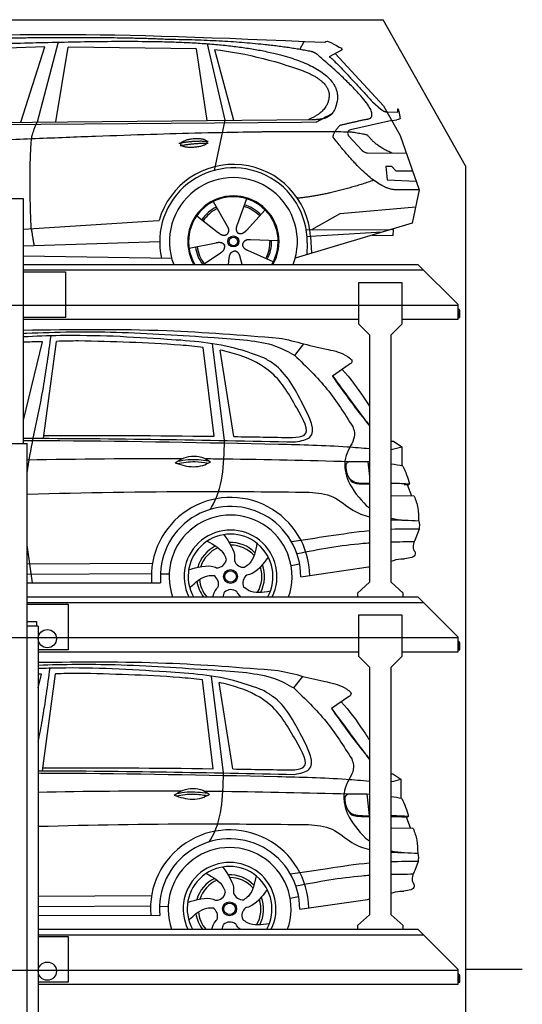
# Model space of a CAD drawing. Header units: millimetres. Extents: x 200 to 5711, y 92 to 9150.
# Tile 5 of 5: x 2962 to 5711, y 3759 to 9150. Entities that reach past the tile are written whole.
import ezdxf

# ---------------------------------------------------------------- set-up
doc = ezdxf.new("R2010")
doc.units = ezdxf.units.MM
doc.linetypes.add('GEN3', pattern=[6.25, 5, -1.25])
doc.layers.add('3', color=6, linetype='GEN3')
doc.layers.add('car', color=10, linetype='Continuous')

msp = doc.modelspace()

# ---------------------------------------------------------------- linework, layer by layer
for p, q in [((5400, 8350), (4950, 9150)), ((2982, 8170), (2662, 8170)), ((2982, 7810), (5140, 7810)), ((2982, 7770), (3212.5, 7770)), ((3212.5, 7770), (3212.5, 7520)), ((5360, 7590), (5140, 7810)), ((4814.5, 7710), (4814.5, 7485)), ((5054.5, 7710), (4814.5, 7710)), ((5054.5, 7485), (5054.5, 7710)), ((5360, 7510), (5360, 7590)), ((5360, 7557.7), (5360, 7550)), ((3212.5, 7520), (2982, 7520)), ((2982, 7510), (4814.5, 7510)), ((5054.5, 7510), (5360, 7510)), ((4874.5, 7425), (4814.5, 7485)), ((5054.5, 7485), (4994.5, 7425)), ((4874.5, 7425), (4874.5, 6603.1)), ((4994.5, 6611.3), (4994.5, 7425)), ((2641, 6830), (3003, 6830)), ((3003, 265), (3003, 6830)), ((4874.5, 6603.1), (4874.5, 6070)), ((4994.5, 6070), (4994.5, 6611.3)), ((4874.5, 6070), (4809.5, 6010)), ((5059.5, 6010), (4994.5, 6070)), ((3003, 5990), (5140, 5990)), ((4809.5, 6010), (4809.5, 5990)), ((5059.5, 5990), (5059.5, 6010)), ((5360, 5770), (5140, 5990)), ((4814.5, 5890), (4814.5, 5665)), ((5054.5, 5890), (4814.5, 5890)), ((5054.5, 5665), (5054.5, 5890)), ((3063, 5830), (3053, 5830)), ((3063, 5830), (3063, 265)), ((5360, 5690), (5360, 5770)), ((5360, 5737.7), (5360, 5730)), ((3063, 5690), (4814.5, 5690)), ((4874.5, 5605), (4814.5, 5665)), ((5054.5, 5665), (4994.5, 5605)), ((5054.5, 5690), (5360, 5690)), ((4874.5, 5605), (4874.5, 4250)), ((4994.5, 4250), (4994.5, 5605)), ((4874.5, 4250), (4809.5, 4190)), ((5059.5, 4190), (4994.5, 4250)), ((3063, 4170), (5140, 4170)), ((4809.5, 4190), (4809.5, 4170)), ((5059.5, 4170), (5059.5, 4190)), ((5360, 3950), (5140, 4170)), ((5360, 3870), (5360, 3950)), ((5400, 3950), (5400, 3950)), ((5360, 3917.7), (5360, 3910)), ((3063, 3870), (5360, 3870))]:
    msp.add_line(p, q)
for points in [[(1500, 9150), (4950, 9150)], [(5711.2, 3950), (5400, 3950), (5400, 200), (4950, 192.9), (4950, 91.6), (4850, 91.6), (4850, 177), (200, 250), (200, 8650)], [(5400, 8350), (5400, 3950)], [(2982, 6830), (2982, 8170)], [(2982, 7780), (5170, 7780)], [(3003, 5959.5), (5170, 5960)], [(3003, 5950), (3227.5, 5950)], [(3227.5, 5950), (3227.5, 5700), (3063, 5700)], [(3063, 4139.5), (5170, 4140)], [(3063, 4130), (3227.5, 4130)], [(3227.5, 4130), (3227.5, 3880), (3063, 3880)]]:
    msp.add_lwpolyline(points)
for points in [[(5360, 7557.7, -0.182676), (5362, 7552.4), (5362, 7520), (5370, 7520), (5370, 7552.4, 0.305615), (5360, 7567.3)], [(5360, 5737.7, -0.182676), (5362, 5732.4), (5362, 5700), (5370, 5700), (5370, 5732.4, 0.305615), (5360, 5747.3)], [(5360, 3917.7, -0.182676), (5362, 3912.4), (5362, 3880), (5370, 3880), (5370, 3912.4, 0.305615), (5360, 3927.3)]]:
    msp.add_lwpolyline(points, format="xyb")
msp.add_lwpolyline([(3003, 5830), (3003, 5855), (3053, 5855), (3053, 5830)], close=True)
for centre in [(3112.9, 5761), (3112.9, 3941)]:
    msp.add_circle(centre, 49.9)
at = {"layer": '3'}
for p, q in [((5360, 7585), (295, 7585)), ((5360, 5765), (295, 5765)), ((5360, 3945), (295, 3945))]:
    msp.add_line(p, q, dxfattribs=at)
at = {"layer": 'car'}
for p, q in [((3172.9, 9027.2), (3057.6, 8589.2)), ((3987.6, 9018.5), (4084.7, 8599.2)), ((4494.9, 8986.8), (4517.3, 9031.5)), ((3099.8, 9000.8), (2506.1, 8983.4)), ((2967.5, 8588.3), (3099.8, 9000.8)), ((3159.2, 8590.2), (3226.3, 9000)), ((3928, 8990.1), (3226.3, 9000)), ((3987.5, 8598.2), (3928, 8990.1)), ((4027.6, 8985.9), (4130.7, 8599.6)), ((4724.9, 8985.2), (4654.8, 8946)), ((4688.1, 8964.6), (4952.4, 8678.7)), ((4892.1, 8699.7), (4937.7, 8659.9)), ((4952.4, 8678.7), (5043, 8516.5)), ((4966.2, 8645.5), (5030.5, 8644.6)), ((1860.4, 8568.7), (4503.7, 8589.8)), ((1907.3, 8578.1), (4559.2, 8603.8)), ((4084.7, 8599.2), (4026.3, 8324.9)), ((4503.7, 8589.8), (4586.6, 8591.2)), ((4997.7, 8597.6), (4771.3, 8547.7)), ((4997.7, 8597.6), (5025.4, 8601.6)), ((4761, 8514.6), (4836, 8433.3)), ((5043, 8516.5), (5147.4, 8218.9)), ((4865.2, 8420.5), (5077, 8419.7)), ((4997.7, 8345.6), (4965.1, 8345.6)), ((4965.1, 8345.6), (4971.9, 8274.1)), ((5021.5, 8319.8), (4997.7, 8345.6)), ((5112, 8319.8), (5021.5, 8319.8)), ((4971.9, 8274.1), (5131, 8265.6)), ((5147.4, 8218.9), (5030.5, 8219.3)), ((5147.4, 8218.9), (5109.5, 8036.9)), ((4020.3, 8154.6), (4094.9, 8022.9)), ((4202.4, 8170), (4151, 8027.6)), ((4304.5, 8108.3), (4202.3, 7996.6)), ((4559.2, 8001.4), (4714.6, 8088.2)), ((4714.6, 8088.2), (5128, 8125.4)), ((2982, 8003), (3691.7, 8048.2)), ((3691.7, 8048.2), (3724.2, 8050.3)), ((3930, 8076.6), (4049.5, 7983.7)), ((5109.5, 8036.9), (4468.8, 7844.1)), ((4528.9, 8001.5), (4986.3, 7999.8)), ((4944.4, 7987.2), (4552.8, 7962.2)), ((5006.1, 8001.5), (4992.6, 8001.7)), ((5005.5, 7968.8), (5006.1, 8001.5)), ((2982, 7912.5), (3727.9, 7935.7)), ((3888.3, 7898.6), (4036.7, 7928.9)), ((4375.5, 7939.8), (4224.1, 7944.8)), ((4534.3, 7928.5), (4533.2, 7863.5)), ((4552.8, 7962.2), (4533.5, 7961)), ((4552.8, 7962.2), (4558.6, 7871.1)), ((4889.7, 7970.8), (5005.5, 7968.8)), ((3966.2, 7810), (4060, 7873.6)), ((4348.3, 7823.6), (4210.5, 7886.3)), ((2982, 7857.8), (3793, 7844.1)), ((4104.2, 7810), (4108.1, 7844.5)), ((4179.3, 7810), (4167.9, 7849.5)), ((2982, 6956.7), (3086.6, 7387.2)), ((3092, 6858.2), (3163.5, 7388.9)), ((4025.1, 6869.3), (3966.1, 7355.9)), ((4082.3, 6846), (4016.8, 7375.9)), ((4132.4, 6867.7), (4057.8, 7340.8)), ((4467.2, 7311.1), (4516, 7374.6)), ((4765, 7262.1), (4672, 7198.7)), ((4994.5, 6841.7), (5007.5, 6842.1)), ((5007.5, 6842.1), (5051.9, 6811.2)), ((5051.9, 6811.2), (5051.9, 6707.1)), ((4866, 6729.1), (4874.5, 6648.3)), ((5080.9, 6605.3), (5105.3, 6542.4)), ((5120.1, 6542.3), (4994.5, 6543.3)), ((5146.7, 6360.3), (5128.6, 6312.9)), ((3003, 6170.5), (3688.3, 6174.6)), ((4446.2, 6161.2), (4493, 6170.1)), ((4499.2, 6099.5), (4870, 6154)), ((3003, 6114.8), (3682.3, 6117.6)), ((3731.4, 6116.1), (3779.1, 6115.5)), ((3003, 6067.7), (3732.7, 6066.3)), ((3063, 5491.9), (3081.3, 5567.3)), ((3086.7, 5038.3), (3158.3, 5569)), ((4077, 5026), (4011.5, 5556)), ((4461.9, 5491.2), (4510.7, 5554.7)), ((4019.8, 5049.3), (3960.8, 5536)), ((4127.1, 5047.8), (4052.5, 5520.9)), ((4759.7, 5442.1), (4666.7, 5378.8)), ((4994.5, 5021.9), (5002.2, 5022.1)), ((5002.2, 5022.1), (5046.7, 4991.3)), ((5046.7, 4991.3), (5046.6, 4887.1)), ((4860.7, 4909.2), (4873, 4792.2)), ((5075.6, 4785.4), (5100.1, 4722.5)), ((5114.8, 4722.3), (4994.5, 4723.4)), ((5141.4, 4540.4), (5123.3, 4492.9)), ((3063, 4350.9), (3683, 4354.7)), ((4440.9, 4341.3), (4487.7, 4350.2)), ((4493.9, 4279.6), (4864.7, 4334.1)), ((3063, 4295.1), (3677.1, 4297.7)), ((3726.1, 4296.1), (3773.8, 4295.6)), ((3063, 4247.6), (3727.4, 4246.4))]:
    msp.add_line(p, q, dxfattribs=at)
for centre, radius in [((4130.5, 7935.8), 30.1), ((4130.5, 7935.8), 23.6), ((4115.2, 6101.9), 38.2), ((4115.2, 6101.9), 31.6), ((4109.9, 4282), 38.2), ((4109.9, 4282), 31.6)]:
    msp.add_circle(centre, radius, dxfattribs=at)
for centre, radius, start, end in [((4775.6, 8528.1), 20, 102.4358, 222.7473), ((4865.4, 8460.5), 40, 222.7473, 269.7861), ((4130.9, 7935.3), 422.7, 3.6504, 164.2126), ((4130.9, 7935.3), 403.4, 359.0315, 193.1146), ((4130.9, 7935.3), 350, 339.0198, 200.9802), ((4130.9, 7935.3), 250, 329.9163, 210.0837), ((4130.5, 7935.8), 245, 329.0948, 210.9052), ((4130.5, 7935.8), 209.6, 116.262, 145.3995), ((4130.5, 7935.8), 200.6, 116.1152, 145.5463), ((4130.5, 7935.8), 200.6, 44.1152, 73.5463), ((4130.5, 7935.8), 209.6, 44.262, 73.3995), ((4130.5, 7935.8), 200.6, 332.1152, 1.5463), ((4130.5, 7935.8), 209.6, 332.262, 1.3995), ((4130.5, 7935.8), 209.6, 188.262, 216.8881), ((4130.5, 7935.8), 200.6, 188.1152, 217.5463), ((4115.2, 6101.4), 433.1, 0.713, 184.6115), ((4115.2, 6101.4), 384, 359.7282, 185.2384), ((4115.2, 6101.4), 336.4, 340.6683, 199.3317), ((4115.2, 6101.9), 254, 333.8522, 206.1478), ((4115.2, 6101.9), 231.9, 331.1372, 208.8628), ((4115.2, 6101.9), 186.2, 116.2626, 164.3912), ((4115.2, 6101.9), 171.5, 113.5905, 161.7257), ((4115.2, 6101.9), 186.2, 44.2633, 92.4011), ((4115.2, 6101.9), 171.5, 41.5902, 89.736), ((4040.2, 6201.4), 52.3, 268.6722, 348.431), ((4186.6, 6204.1), 52.3, 196.6722, 276.431), ((4115.2, 6101.9), 171.5, 329.577, 17.7302), ((4115.2, 6101.9), 186.2, 332.2513, 20.3964), ((3997.4, 6061.3), 52.3, 340.6722, 60.431), ((4234.4, 6065.6), 52.3, 124.6722, 204.431), ((4115.2, 6101.9), 186.2, 188.2502, 216.9487), ((4115.2, 6101.9), 171.5, 185.5775, 220.7438), ((4117.5, 5977.3), 52.3, 52.6722, 132.431), ((4109.9, 4281.4), 433.1, 0.713, 184.6115), ((4109.9, 4281.4), 384, 359.7282, 185.2384), ((4109.9, 4281.4), 336.4, 340.6562, 199.3438), ((4109.9, 4282), 254, 333.8354, 206.1646), ((4109.9, 4282), 231.9, 331.1183, 208.8817), ((4109.9, 4282), 186.2, 116.2626, 164.3912), ((4109.9, 4282), 171.5, 113.5905, 161.7257), ((4109.9, 4282), 186.2, 44.2633, 92.4011), ((4109.9, 4282), 171.5, 41.5902, 89.736), ((4034.9, 4381.5), 52.3, 268.6722, 348.431), ((4181.4, 4384.2), 52.3, 196.6722, 276.431), ((4109.9, 4282), 171.5, 329.577, 17.7302), ((4109.9, 4282), 186.2, 332.2513, 20.3964), ((4109.9, 4282), 171.5, 185.5775, 220.7733), ((3992.1, 4241.4), 52.3, 340.6722, 60.431), ((4229.2, 4245.6), 52.3, 124.6722, 204.431), ((4109.9, 4282), 186.2, 188.2502, 216.9745), ((4112.2, 4157.4), 52.3, 52.6722, 132.431)]:
    msp.add_arc(centre, radius, start, end, dxfattribs=at)
for points, degree in [([(2286.2, 9020), (2698.2, 9091.5), (3458.3, 9079), (4630.9, 9026.5)], 3), ([(3780.9, 9041.4), (3432.6, 9057.6), (2816.7, 9047.2)], 2), ([(4556.5, 8975.4), (4255.4, 9035.3), (3780.9, 9041.4)], 2), ([(4630.9, 9026.5), (4639.2, 9046), (4686.6, 9009.3), (4724.1, 8993.8)], 3), ([(4027.6, 8985.9), (4199.5, 8969.3), (4395.6, 8914.6), (4528.9, 8863.2)], 3), ([(4606.2, 8945), (4580.2, 8970.7), (4556.5, 8975.4)], 2), ([(4724.9, 8985.2), (4726.6, 8986.8), (4722.1, 8989), (4726.6, 8992.7), (4724.1, 8993.8)], 4), ([(4851.8, 8604.2), (4992.5, 8609.1), (4606.2, 8945)], 2), ([(4654.8, 8946), (4659.1, 8956.8), (4892.1, 8699.7)], 2), ([(4528.9, 8863.2), (4644.5, 8813.3), (4654.2, 8747.2)], 2), ([(4654.2, 8747.2), (4659.8, 8652.7), (4542.5, 8603.6)], 2), ([(4559.2, 8603.8), (4609.2, 8604.2), (4676.9, 8606.6), (4689.9, 8656.4), (4698.2, 8699.7)], 4), ([(4586.6, 8591.2), (4616.9, 8607.5), (4672.5, 8637.4)], 2), ([(4937.7, 8659.9), (4946, 8652.7), (4963.8, 8642.6), (4968.4, 8645.1), (4970.3, 8646.7)], 4), ([(5030.5, 8644.6), (5028.6, 8692.6), (5043.1, 8609.3)], 2), ([(3026.5, 8497), (3029.3, 8528), (3057.6, 8589.2)], 2), ([(4676.9, 8506.3), (4674.6, 8530.5), (4714.6, 8572.8)], 2), ([(4714.6, 8572.8), (4851.8, 8604.2)], 1), ([(5043.1, 8609.3), (5043.3, 8605.6), (5035.6, 8603.1), (5025.4, 8601.6)], 3), ([(4778.5, 8534.1), (3901.8, 8554.4), (1469.8, 8420)], 2), ([(4866.3, 8516.5), (4865, 8519.5), (4778.5, 8534.1)], 2), ([(3024.7, 8005.7), (3011.1, 8318.9), (3026.5, 8497)], 2), ([(3833, 8473.3), (3908.5, 8490.2), (3992, 8484.4)], 2), ([(3840.2, 8460.5), (3914.2, 8475.1), (3992.1, 8474.3)], 2), ([(5030.5, 8219.3), (4907.5, 8206.5), (4676.9, 8506.3)], 2), ([(4997.7, 8420), (4912.1, 8455.1), (4866.3, 8516.5)], 2), ([(4898.6, 8270.7), (4673.9, 8193.2), (4481.1, 8172)], 2), ([(3024.7, 8005.7), (3034.9, 7940.8), (3039.9, 7914.3)], 2), ([(4049.5, 7983.7), (4073, 7962), (4096.2, 7975.5)], 2), ([(4094.9, 8022.9), (4113, 7996.5), (4096.2, 7975.5)], 2), ([(4151, 8027.6), (4146.4, 8015.1), (4142.5, 8001.1), (4146.9, 7987.3), (4157.7, 7980.7)], 4), ([(4202.3, 7996.6), (4193.3, 7986.7), (4182.7, 7976.7), (4168.5, 7974.2), (4157.7, 7980.7)], 4), ([(4036.7, 7928.9), (4067.4, 7937.9), (4082.2, 7915.5)], 2), ([(4224.1, 7944.8), (4192.4, 7948.5), (4181.6, 7923.9)], 2), ([(4060, 7873.6), (4087.9, 7889.2), (4082.2, 7915.5)], 2), ([(4108.1, 7844.5), (4109, 7876.4), (4134.9, 7883.6)], 2), ([(4167.9, 7849.5), (4161.6, 7880.9), (4134.9, 7883.6)], 2), ([(4210.5, 7886.3), (4180.4, 7897.1), (4181.6, 7923.9)], 2), ([(2982, 7450.6), (2982.4, 7450.6), (2982.8, 7450.6), (2983.2, 7450.6)], 3), ([(3283.8, 7391.3), (3243.7, 7390.6), (3203.6, 7389.8), (3163.5, 7388.9)], 3), ([(4380.3, 7407.2), (4426.4, 7397.9), (4472.4, 7388.6), (4516, 7374.6)], 3), ([(4870.4, 6933), (4871.7, 6930.9), (4873.1, 6928.9), (4874.5, 6926.8)], 3), ([(2982, 6858.3), (3478.2, 6858.7), (3974.4, 6848.4), (4470.6, 6838.1)], 3), ([(3003, 6669.2), (3011.7, 6732.3), (3023.4, 6795.3), (3035.2, 6858.3)], 3), ([(3094.1, 6873.7), (3404.4, 6875.4), (3714.8, 6873.5), (4025.1, 6869.3)], 3), ([(4132.4, 6867.7), (4239.3, 6866.1), (4346.3, 6864.2), (4453.2, 6862.3)], 3), ([(4994.5, 6797.7), (5013.8, 6800.5), (5032.9, 6805.8), (5051.9, 6811.2)], 3), ([(3849.6, 6746), (3567.4, 6747.2), (3285.2, 6744.3), (3003, 6738.4)], 3), ([(4874.5, 6728.8), (4838, 6730.2), (4801.4, 6730.1), (4764.8, 6729.9)], 3), ([(5058.2, 6706), (5037, 6709.8), (5015.8, 6713.6), (4994.5, 6716.9)], 3), ([(4842.4, 6608.1), (4853.1, 6608.1), (4863.8, 6608.2), (4874.5, 6608.2)], 3), ([(4857.8, 6489.4), (4863.4, 6485.5), (4868.9, 6481.5), (4874.5, 6477.6)], 3), ([(4994.5, 6421), (5042.3, 6410.2), (5093.6, 6408.6), (5144.9, 6407.1)], 3), ([(3880.1, 6342), (3887.4, 6348.5), (3894.7, 6355), (3901.9, 6361.5)], 3), ([(4994.5, 6412.7), (5020.3, 6411.3), (5046.4, 6410.8), (5072.5, 6410.2)], 3), ([(5146.7, 6360.3), (5095.9, 6360.6), (5045.2, 6360.9), (4994.5, 6359.3)], 3), ([(5144.9, 6407.1), (5150.7, 6390.4), (5147.4, 6373.7), (5146.7, 6360.3)], 3), ([(3032.3, 6067.6), (3021.6, 6135.9), (3011, 6204.2), (3003, 6272.4)], 3), ([(5119.2, 6291.2), (5077.6, 6290.8), (5036, 6290.3), (4994.5, 6289.3)], 3), ([(4870.1, 6154.1), (4871.6, 6154.3), (4873, 6154.6), (4874.5, 6154.9)], 3), ([(4074.1, 5990), (4076.1, 5998.6), (4079.1, 6007.3), (4082.2, 6015.9)], 3), ([(3081.3, 5567.3), (3075.2, 5567.1), (3069.1, 5567), (3063, 5566.8)], 3), ([(3278.5, 5571.4), (3238.4, 5570.6), (3198.3, 5569.8), (3158.3, 5569)], 3), ([(4375, 5587.3), (4421.1, 5578), (4467.1, 5568.6), (4510.7, 5554.7)], 3), ([(4865.1, 5113.1), (4868.2, 5108.4), (4871.4, 5103.7), (4874.5, 5099.1)], 3), ([(4871.5, 5106.1), (4872.5, 5104.6), (4873.5, 5103.1), (4874.5, 5101.7)], 3), ([(3063, 5038.4), (3530.4, 5037.6), (3997.9, 5027.9), (4465.3, 5018.2)], 3), ([(3088.8, 5053.8), (3399.1, 5055.5), (3709.5, 5053.6), (4019.8, 5049.3)], 3), ([(4127.1, 5047.8), (4234, 5046.1), (4341, 5044.3), (4447.9, 5042.4)], 3), ([(4994.5, 4978.6), (5012, 4981.5), (5029.3, 4986.4), (5046.7, 4991.3)], 3), ([(3844.4, 4926.1), (3583.9, 4927.1), (3323.4, 4924.7), (3063, 4919.8)], 3), ([(4874.5, 4908.7), (4836.3, 4910.3), (4797.9, 4910.2), (4759.5, 4910)], 3), ([(5052.9, 4886.1), (5033.5, 4889.5), (5014, 4893), (4994.5, 4896.1)], 3), ([(4837.1, 4788.2), (4849.5, 4788.2), (4862, 4788.2), (4874.5, 4788.3)], 3), ([(4852.6, 4669.5), (4859.9, 4664.3), (4867.2, 4659.1), (4874.5, 4654)], 3), ([(4994.5, 4599.9), (5040.7, 4590.1), (5090.2, 4588.6), (5139.6, 4587.2)], 3), ([(4994.5, 4592.5), (5018.6, 4591.3), (5042.9, 4590.8), (5067.3, 4590.3)], 3), ([(5139.6, 4587.2), (5145.4, 4570.5), (5142.1, 4553.8), (5141.4, 4540.4)], 3), ([(3874.9, 4522.1), (3882.1, 4528.6), (3889.4, 4535.1), (3896.6, 4541.6)], 3), ([(5141.4, 4540.4), (5092.4, 4540.7), (5043.4, 4541), (4994.5, 4539.5)], 3), ([(5113.9, 4471.3), (5074.1, 4470.8), (5034.3, 4470.4), (4994.5, 4469.5)], 3), ([(4864.8, 4334.1), (4868, 4334.7), (4871.3, 4335.4), (4874.5, 4336)], 3), ([(4068.8, 4170), (4070.8, 4178.7), (4073.8, 4187.3), (4076.9, 4196)], 3)]:
    msp.add_open_spline(points, degree=degree, dxfattribs=at)
for points, degree, knots in [([(2455.9, 9007.8), (2482.8, 9008.8), (2621.8, 9013.2), (3643.1, 9042.7), (4263.3, 9041.9), (4733.8, 8886.3), (4698.2, 8699.7)], 4, [0.0821318, 0.0821318, 0.0821318, 0.0821318, 0.0821318, 0.258851, 0.508851, 1, 1, 1, 1, 1]), ([(3841.9, 8468), (3841.1, 8476.3), (3862.1, 8492.6), (3944.7, 8512.7), (4037.7, 8479.7), (3951.4, 8448), (3866.6, 8448.7), (3842.8, 8459.8), (3841.9, 8468)], 5, [0, 0, 0, 0, 0, 0, 0.300106, 0.500106, 0.700106, 1, 1, 1, 1, 1, 1]), ([(2982, 7432.5), (2987.6, 7432.8), (3156.6, 7441.1), (3504.6, 7445.7), (3906.5, 7417.3), (4150.3, 7401.8), (4208, 7395)], 3, [374.209489, 374.209489, 374.209489, 374.209489, 391.04113, 881.651907, 1416.366113, 1602.404452, 1602.404452, 1602.404452, 1602.404452]), ([(2983.2, 7450.6), (3244.4, 7454.3), (3710.8, 7460.8), (4175.7, 7423.6), (4380.3, 7407.2)], 3, [0, 0, 0, 0, 783.131876, 1398.451598, 1398.451598, 1398.451598, 1398.451598]), ([(3473.7, 7416.7), (3377, 7419.1), (3213.1, 7423.1), (3049.2, 7416.8), (2982, 7413.2)], 3, [0, 0, 0, 0, 289.925788, 491.832089, 491.832089, 491.832089, 491.832089]), ([(3086.6, 7387.2), (3055.3, 7386.4), (3020.5, 7385.5), (2985.6, 7384.4), (2982, 7384.3)], 3, [197.256536, 197.256536, 197.256536, 197.256536, 291.063452, 301.866828, 301.866828, 301.866828, 301.866828]), ([(3035.2, 6858.3), (3055, 6950.8), (3094.7, 7136.5), (3120.1, 7324.7), (3133, 7419.3)], 3, [0, 0, 0, 0, 283.470666, 569.579509, 569.579509, 569.579509, 569.579509]), ([(3966.1, 7355.9), (3924.4, 7361.3), (3697.1, 7381.5), (3469.4, 7386.9), (3283.8, 7391.3)], 3, [637.56261, 637.56261, 637.56261, 637.56261, 763.549902, 1320.810124, 1320.810124, 1320.810124, 1320.810124]), ([(4297.4, 7298.6), (4252.1, 7315.3), (4082.7, 7377.8), (3801.2, 7398.5), (3571.6, 7411.3), (3473.7, 7416.7)], 3, [0, 0, 0, 0, 144.38685, 540.679923, 835.691207, 835.691207, 835.691207, 835.691207]), ([(4208, 7395), (4260.3, 7387.9), (4352, 7375.4), (4432.5, 7330.4), (4467.2, 7311.1)], 3, [0, 0, 0, 0, 156.409573, 274.497028, 274.497028, 274.497028, 274.497028]), ([(4476.9, 7025.5), (4437.5, 7094.9), (4364, 7224.5), (4194, 7307.5), (4093.1, 7333.6), (4057.8, 7340.8)], 3, [0, 0, 0, 0, 233.684399, 436.644927, 544.706034, 544.706034, 544.706034, 544.706034]), ([(4516, 7374.6), (4559.7, 7364.7), (4639.9, 7346.6), (4734.3, 7325.1), (4770.8, 7293.7), (4778.7, 7287)], 3, [0, 0, 0, 0, 135.791183, 248.765766, 279.520552, 279.520552, 279.520552, 279.520552]), ([(4510.2, 7045.6), (4466.7, 7129.2), (4413.1, 7232.2), (4315.7, 7288.1), (4297.4, 7298.6)], 3, [0, 0, 0, 0, 271.559773, 334.41549, 334.41549, 334.41549, 334.41549]), ([(4467.2, 7311.1), (4528.4, 7252.1), (4649.6, 7135.3), (4739.1, 6992.8), (4783.4, 6922.4)], 3, [0, 0, 0, 0, 254.089873, 502.76226, 502.76226, 502.76226, 502.76226]), ([(4778.7, 7287), (4779.4, 7283.2), (4781.4, 7272.3), (4771.5, 7266.1), (4765, 7262.1)], 3, [0, 0, 0, 0, 10.855432, 30.979101, 30.979101, 30.979101, 30.979101]), ([(4726, 7235.5), (4769.9, 7187.9), (4819.4, 7118.7), (4865, 7049.6), (4874.5, 7034.9)], 3, [395.653943, 395.653943, 395.653943, 395.653943, 587.122502, 638.411614, 638.411614, 638.411614, 638.411614]), ([(4672, 7198.7), (4722.9, 7127.2), (4787, 7037.1), (4856.1, 6950.8), (4870.4, 6933)], 3, [0, 0, 0, 0, 263.425265, 331.664547, 331.664547, 331.664547, 331.664547]), ([(4673.5, 7199.8), (4705.2, 7155.9), (4762.7, 7076.4), (4821.7, 6998), (4848.2, 6962.8)], 3, [0, 0, 0, 0, 162.25725, 294.477825, 294.477825, 294.477825, 294.477825]), ([(4453.2, 6862.3), (4478.8, 6864.3), (4564.8, 6870.8), (4513.1, 6961.8), (4476.9, 7025.5)], 3, [0, 0, 0, 0, 66.110822, 221.440769, 221.440769, 221.440769, 221.440769]), ([(4470.6, 6838.1), (4501.8, 6844.1), (4602.6, 6863.5), (4547.9, 6971.2), (4510.2, 7045.6)], 3, [0, 0, 0, 0, 83.009931, 268.207531, 268.207531, 268.207531, 268.207531]), ([(4848.2, 6962.8), (4855.8, 6953.9), (4865.1, 6943.2), (4873.1, 6931.5), (4874.5, 6929.4)], 3, [0, 0, 0, 0, 34.815048, 42.487727, 42.487727, 42.487727, 42.487727]), ([(4783.4, 6922.4), (4787.8, 6911.5), (4805.4, 6867.5), (4761.3, 6805.7), (4739.4, 6743.9), (4740.4, 6712.7), (4740.7, 6701.6)], 3, [0, 0, 0, 0, 34.097953, 138.175108, 197.887596, 230.983362, 230.983362, 230.983362, 230.983362]), ([(2982, 6845.8), (3048.6, 6845.8), (3513.9, 6844.7), (3979.1, 6834.9), (4377.7, 6826.6)], 3, [1070.905269, 1070.905269, 1070.905269, 1070.905269, 1270.770708, 2466.750946, 2466.750946, 2466.750946, 2466.750946]), ([(4002.4, 6468.5), (4005.1, 6472.4), (4074.7, 6576.1), (4078.6, 6713.7), (4082.3, 6846)], 3, [175.182029, 175.182029, 175.182029, 175.182029, 189.890093, 562.592573, 562.592573, 562.592573, 562.592573]), ([(4377.7, 6826.6), (4502.9, 6823.7), (4668.8, 6819.8), (4834, 6805.6), (4874.5, 6802)], 3, [0, 0, 0, 0, 375.490289, 497.493068, 497.493068, 497.493068, 497.493068]), ([(3811.6, 6724.6), (3827.6, 6734.4), (3873.8, 6762.8), (3952.2, 6766.2), (3993.3, 6736.7), (4005.3, 6728.1)], 3, [0, 0, 0, 0, 56.386158, 162.852709, 206.792536, 206.792536, 206.792536, 206.792536]), ([(3825.2, 6732.9), (3844.7, 6736.8), (3901.2, 6747.3), (3958.4, 6740.1), (3995.9, 6734.8)], 3, [7.57653, 7.57653, 7.57653, 7.57653, 52.544532, 137.659237, 137.659237, 137.659237, 137.659237]), ([(4764.8, 6729.9), (4538.2, 6735.6), (4276.6, 6742.1), (4014.9, 6744.9), (3979.8, 6745.2)], 3, [0, 0, 0, 0, 679.940772, 785.142685, 785.142685, 785.142685, 785.142685]), ([(3811.6, 6724.6), (3827.7, 6718.7), (3875.8, 6701.7), (3946.7, 6699.5), (3991.3, 6721.3), (4005.3, 6728.1)], 3, [5.208578, 5.208578, 5.208578, 5.208578, 44.198582, 121.455021, 156.55166, 156.55166, 156.55166, 156.55166]), ([(3823.4, 6720.4), (3855.7, 6725.8), (3912.3, 6735.3), (3968.7, 6726.4), (3992.9, 6722.2)], 3, [0, 0, 0, 0, 73.878693, 129.282646, 129.282646, 129.282646, 129.282646]), ([(4740.7, 6701.6), (4741.4, 6694.4), (4743.9, 6667.3), (4768.9, 6587.3), (4820.2, 6530.9), (4857.8, 6489.4)], 3, [0, 0, 0, 0, 21.786395, 81.634094, 246.747403, 246.747403, 246.747403, 246.747403]), ([(4764.8, 6729.9), (4757.6, 6726.7), (4743.8, 6720.5), (4745.2, 6705.7), (4745.8, 6698.6)], 3, [0, 0, 0, 0, 21.276303, 40.575349, 40.575349, 40.575349, 40.575349]), ([(4745.8, 6698.6), (4748.8, 6677.1), (4753.2, 6646.1), (4789.5, 6618), (4828.9, 6611.6), (4858.8, 6611.7), (4874.5, 6612)], 3, [0, 0, 0, 0, 61.688141, 88.915796, 131.377114, 178.657221, 178.657221, 178.657221, 178.657221]), ([(5058.2, 6706), (5065.3, 6690.1), (5079.3, 6658.7), (5088.7, 6625.6), (5093.4, 6609.2)], 3, [0, 0, 0, 0, 52.081574, 103.113227, 103.113227, 103.113227, 103.113227]), ([(4764.6, 6639.8), (4768.6, 6632.3), (4776, 6618.8), (4795.3, 6612.8), (4811.6, 6609.3), (4826.7, 6608.7), (4837.4, 6608.3), (4842.4, 6608.1)], 3, [0, 0, 0, 0, 24.299806, 44.374389, 57.433548, 74.613131, 89.537932, 89.537932, 89.537932, 89.537932]), ([(4994.5, 6613.1), (4998.5, 6613.1), (5031.5, 6612.5), (5064.4, 6610.7), (5093.4, 6609.2)], 3, [109.791066, 109.791066, 109.791066, 109.791066, 121.811128, 208.751004, 208.751004, 208.751004, 208.751004]), ([(5065, 6606.1), (5068.5, 6606), (5075.6, 6605.6), (5082.7, 6605.2), (5086.3, 6605)], 3, [0, 0, 0, 0, 10.705348, 21.344027, 21.344027, 21.344027, 21.344027]), ([(5086.3, 6605), (5088, 6605), (5091.3, 6604.9), (5092.7, 6607.8), (5093.4, 6609.2)], 3, [0, 0, 0, 0, 4.798676, 8.977894, 8.977894, 8.977894, 8.977894]), ([(3003, 6552.4), (3316.4, 6561), (3830.7, 6570.6), (4345.1, 6565.4), (4546.1, 6563.4)], 3, [2106.33012, 2106.33012, 2106.33012, 2106.33012, 3046.715693, 3649.598352, 3649.598352, 3649.598352, 3649.598352]), ([(4546.1, 6563.4), (4591.3, 6559.6), (4681.2, 6551.9), (4772.7, 6463.1), (4842.9, 6436.4), (4874.5, 6428.5)], 3, [0, 0, 0, 0, 132.089839, 263.241357, 362.012102, 362.012102, 362.012102, 362.012102]), ([(5120.1, 6542.3), (5127.8, 6520.9), (5143.6, 6477.2), (5144, 6430.8), (5144.2, 6407.1)], 3, [0, 0, 0, 0, 67.622491, 138.154699, 138.154699, 138.154699, 138.154699]), ([(4078.1, 6330.9), (4107.7, 6289.5), (4140.3, 6243.8), (4137.1, 6193.8), (4136.6, 6189.1)], 3, [0, 0, 0, 0, 140.862207, 155.3883, 155.3883, 155.3883, 155.3883]), ([(4874.5, 6351.4), (4799.9, 6344.1), (4657.9, 6323.1), (4516.4, 6301.5), (4449, 6291.2)], 3, [272.552629, 272.552629, 272.552629, 272.552629, 497.583163, 702.083529, 702.083529, 702.083529, 702.083529]), ([(5128.6, 6312.9), (5118.1, 6290), (5105.6, 6262.8), (5121.3, 6241.1), (5123.8, 6237.6)], 3, [0, 0, 0, 0, 65.64359, 78.298126, 78.298126, 78.298126, 78.298126]), ([(3987.4, 6295.5), (4025.1, 6274.8), (4073.5, 6248.3), (4088.9, 6201.7), (4091.4, 6190.9)], 3, [0, 0, 0, 0, 119.179133, 152.627431, 152.627431, 152.627431, 152.627431]), ([(4259.8, 6283.3), (4251.8, 6241), (4241.5, 6186.9), (4202, 6157.8), (4192.5, 6152.1)], 3, [0, 0, 0, 0, 119.179133, 152.546972, 152.546972, 152.546972, 152.546972]), ([(4874.5, 6284), (4862.8, 6283.2), (4729.9, 6273.2), (4598.4, 6249.1), (4478.5, 6225.8)], 3, [244.749419, 244.749419, 244.749419, 244.749419, 279.844829, 645.252119, 645.252119, 645.252119, 645.252119]), ([(4321.5, 6208), (4291.2, 6167), (4257.9, 6121.9), (4209.3, 6109.5), (4204.6, 6108.5)], 3, [0, 0, 0, 0, 140.862207, 155.444261, 155.444261, 155.444261, 155.444261]), ([(4994.5, 6185.4), (5011.8, 6191.5), (5035.7, 6199.4), (5060.8, 6199.2), (5067.6, 6199.1)], 3, [128.15717, 128.15717, 128.15717, 128.15717, 182.603927, 203.112583, 203.112583, 203.112583, 203.112583]), ([(5123.8, 6237.6), (5124.6, 6233.2), (5129, 6206.8), (5095.5, 6202.6), (5067.6, 6199.1)], 3, [0, 0, 0, 0, 12.782787, 75.656378, 75.656378, 75.656378, 75.656378]), ([(3886, 6137.4), (3934.5, 6152.7), (3988, 6169.7), (4034.6, 6151.1), (4039, 6149.2)], 3, [0, 0, 0, 0, 140.862207, 155.442461, 155.442461, 155.442461, 155.442461]), ([(3891.6, 6040.2), (3923, 6069.7), (3963.1, 6107.5), (4012.2, 6107.8), (4023.2, 6106.8)], 3, [0, 0, 0, 0, 119.179133, 152.616634, 152.616634, 152.616634, 152.616634]), ([(4018.5, 5990), (4022.5, 6005.7), (4030.3, 6024.6), (4043.5, 6040.6), (4046.8, 6044.1)], 3, [91.396764, 91.396764, 91.396764, 91.396764, 140.862207, 155.531654, 155.531654, 155.531654, 155.531654]), ([(4332.3, 6020.4), (4289.9, 6014.1), (4236.1, 6006), (4195.5, 6037.3), (4186.8, 6044)], 3, [0, 0, 0, 0, 119.179133, 151.2485, 151.2485, 151.2485, 151.2485]), ([(4172.2, 5990), (4166.5, 5995.2), (4158.1, 6004.2), (4151.4, 6014.8), (4149.1, 6019)], 3, [116.632237, 116.632237, 116.632237, 116.632237, 140.862207, 155.53262, 155.53262, 155.53262, 155.53262]), ([(3063, 5631.9), (3295.8, 5635), (3733.8, 5638.6), (4170.5, 5603.7), (4375, 5587.3)], 3, [85.041137, 85.041137, 85.041137, 85.041137, 783.131876, 1398.451598, 1398.451598, 1398.451598, 1398.451598]), ([(3063, 5616.4), (3203.3, 5621.7), (3522.4, 5624.1), (3901.2, 5597.3), (4145, 5581.9), (4202.7, 5575.1)], 3, [460.540532, 460.540532, 460.540532, 460.540532, 881.651907, 1416.366113, 1602.404452, 1602.404452, 1602.404452, 1602.404452]), ([(3468.4, 5596.8), (3371.7, 5599.2), (3236.6, 5602.5), (3101.5, 5598.8), (3063, 5597.3)], 3, [0, 0, 0, 0, 289.925788, 405.462209, 405.462209, 405.462209, 405.462209]), ([(3063, 5196.3), (3071, 5236.2), (3096.6, 5369.9), (3114.9, 5504.8), (3127.7, 5599.3)], 3, [161.307325, 161.307325, 161.307325, 161.307325, 283.470666, 569.579509, 569.579509, 569.579509, 569.579509]), ([(3960.8, 5536), (3919.1, 5541.4), (3691.8, 5561.6), (3464.2, 5567), (3278.5, 5571.4)], 3, [637.56261, 637.56261, 637.56261, 637.56261, 763.549902, 1320.810124, 1320.810124, 1320.810124, 1320.810124]), ([(4292.1, 5478.7), (4246.8, 5495.4), (4077.4, 5557.9), (3795.9, 5578.6), (3566.3, 5591.3), (3468.4, 5596.8)], 3, [0, 0, 0, 0, 144.38685, 540.679923, 835.691207, 835.691207, 835.691207, 835.691207]), ([(4202.7, 5575.1), (4255, 5568), (4346.7, 5555.5), (4427.2, 5510.5), (4461.9, 5491.2)], 3, [0, 0, 0, 0, 156.409573, 274.497028, 274.497028, 274.497028, 274.497028]), ([(4510.7, 5554.7), (4554.5, 5544.8), (4634.6, 5526.6), (4729, 5505.2), (4765.6, 5473.8), (4773.4, 5467)], 3, [0, 0, 0, 0, 135.791183, 248.765766, 279.520552, 279.520552, 279.520552, 279.520552]), ([(4471.6, 5205.6), (4432.2, 5275), (4358.7, 5404.6), (4188.7, 5487.5), (4087.9, 5513.7), (4052.5, 5520.9)], 3, [0, 0, 0, 0, 233.684399, 436.644927, 544.706034, 544.706034, 544.706034, 544.706034]), ([(4504.9, 5225.7), (4461.4, 5309.3), (4407.8, 5412.2), (4310.4, 5468.2), (4292.1, 5478.7)], 3, [0, 0, 0, 0, 271.559773, 334.41549, 334.41549, 334.41549, 334.41549]), ([(4461.9, 5491.2), (4523.1, 5432.2), (4644.3, 5315.4), (4733.8, 5172.9), (4778.1, 5102.5)], 3, [0, 0, 0, 0, 254.089873, 502.76226, 502.76226, 502.76226, 502.76226]), ([(4773.4, 5467), (4774.1, 5463.2), (4776.2, 5452.4), (4766.2, 5446.2), (4759.7, 5442.1)], 3, [0, 0, 0, 0, 10.855432, 30.979101, 30.979101, 30.979101, 30.979101]), ([(4720.7, 5415.6), (4764.6, 5367.9), (4816.1, 5296.1), (4863.3, 5224.2), (4874.5, 5206.8)], 3, [395.653943, 395.653943, 395.653943, 395.653943, 587.122502, 647.964229, 647.964229, 647.964229, 647.964229]), ([(4666.7, 5378.8), (4717.6, 5307.2), (4781.8, 5217.1), (4850.9, 5130.8), (4865.1, 5113.1)], 3, [0, 0, 0, 0, 263.425265, 331.664547, 331.664547, 331.664547, 331.664547]), ([(4668.2, 5379.8), (4699.9, 5336), (4757.4, 5256.4), (4816.4, 5178), (4843, 5142.8)], 3, [0, 0, 0, 0, 162.25725, 294.477825, 294.477825, 294.477825, 294.477825]), ([(4447.9, 5042.4), (4473.6, 5044.3), (4559.5, 5050.9), (4507.8, 5141.8), (4471.6, 5205.6)], 3, [0, 0, 0, 0, 66.110822, 221.440769, 221.440769, 221.440769, 221.440769]), ([(4465.3, 5018.2), (4496.5, 5024.2), (4597.3, 5043.6), (4542.6, 5151.3), (4504.9, 5225.7)], 3, [0, 0, 0, 0, 83.009931, 268.207531, 268.207531, 268.207531, 268.207531]), ([(4843, 5142.8), (4850.5, 5134), (4860.7, 5122.2), (4869.3, 5109.3), (4871.5, 5106.1)], 3, [0, 0, 0, 0, 34.815048, 46.557672, 46.557672, 46.557672, 46.557672]), ([(4778.1, 5102.5), (4782.5, 5091.6), (4800.1, 5047.5), (4756, 4985.7), (4734.1, 4924), (4735.1, 4892.8), (4735.4, 4881.7)], 3, [0, 0, 0, 0, 34.097953, 138.175108, 197.887596, 230.983362, 230.983362, 230.983362, 230.983362]), ([(3063, 5025.8), (3100.9, 5025.7), (3537.4, 5024.2), (3973.8, 5015), (4372.4, 5006.6)], 3, [1157.19015, 1157.19015, 1157.19015, 1157.19015, 1270.770708, 2466.750946, 2466.750946, 2466.750946, 2466.750946]), ([(3997.1, 4648.5), (3999.8, 4652.4), (4069.4, 4756.2), (4073.3, 4893.7), (4077, 5026)], 3, [175.182029, 175.182029, 175.182029, 175.182029, 189.890093, 562.592573, 562.592573, 562.592573, 562.592573]), ([(4372.4, 5006.6), (4497.6, 5003.7), (4665.2, 4999.8), (4832.2, 4985.4), (4874.5, 4981.6)], 3, [0, 0, 0, 0, 375.490289, 502.798583, 502.798583, 502.798583, 502.798583]), ([(3806.3, 4904.7), (3822.3, 4914.5), (3868.5, 4942.9), (3946.9, 4946.3), (3988, 4916.8), (4000, 4908.2)], 3, [0, 0, 0, 0, 56.386158, 162.852709, 206.792536, 206.792536, 206.792536, 206.792536]), ([(3806.3, 4904.7), (3822.4, 4898.7), (3870.5, 4881.7), (3941.4, 4879.6), (3986, 4901.4), (4000, 4908.2)], 3, [5.208578, 5.208578, 5.208578, 5.208578, 44.198582, 121.455021, 156.55166, 156.55166, 156.55166, 156.55166]), ([(3818.1, 4900.5), (3850.4, 4905.9), (3907, 4915.3), (3963.4, 4906.5), (3987.6, 4902.2)], 3, [0, 0, 0, 0, 73.878693, 129.282646, 129.282646, 129.282646, 129.282646]), ([(3819.9, 4912.9), (3839.4, 4916.9), (3895.9, 4927.4), (3953.1, 4920.1), (3990.6, 4914.9)], 3, [7.57653, 7.57653, 7.57653, 7.57653, 52.544532, 137.659237, 137.659237, 137.659237, 137.659237]), ([(4759.5, 4910), (4532.9, 4915.6), (4271.3, 4922.2), (4009.6, 4924.9), (3974.5, 4925.2)], 3, [0, 0, 0, 0, 679.940772, 785.142685, 785.142685, 785.142685, 785.142685]), ([(4759.5, 4910), (4752.3, 4906.8), (4738.5, 4900.6), (4739.9, 4885.7), (4740.5, 4878.7)], 3, [0, 0, 0, 0, 21.276303, 40.575349, 40.575349, 40.575349, 40.575349]), ([(4735.4, 4881.7), (4736.1, 4874.4), (4738.6, 4847.3), (4763.6, 4767.4), (4814.9, 4710.9), (4852.6, 4669.5)], 3, [0, 0, 0, 0, 21.786395, 81.634094, 246.747403, 246.747403, 246.747403, 246.747403]), ([(4740.5, 4878.7), (4743.5, 4857.2), (4747.9, 4826.2), (4784.2, 4798), (4827.1, 4791.1), (4860.3, 4791.9), (4879.4, 4792.3)], 3, [0, 0, 0, 0, 61.688141, 88.915796, 131.377114, 188.888446, 188.888446, 188.888446, 188.888446]), ([(5052.9, 4886.1), (5060, 4870.2), (5074.1, 4838.8), (5083.4, 4805.7), (5088.1, 4789.3)], 3, [0, 0, 0, 0, 52.081574, 103.113227, 103.113227, 103.113227, 103.113227]), ([(4759.3, 4819.9), (4763.4, 4812.4), (4770.7, 4798.8), (4790, 4792.9), (4806.3, 4789.4), (4821.4, 4788.7), (4832.1, 4788.3), (4837.1, 4788.2)], 3, [0, 0, 0, 0, 24.299806, 44.374389, 57.433548, 74.613131, 89.537932, 89.537932, 89.537932, 89.537932]), ([(3063, 4734.2), (3354.6, 4741.9), (3847.2, 4750.5), (4339.9, 4745.5), (4540.8, 4743.5)], 3, [2171.633286, 2171.633286, 2171.633286, 2171.633286, 3046.715693, 3649.598352, 3649.598352, 3649.598352, 3649.598352]), ([(4994.5, 4793.1), (4996.7, 4793.1), (5028, 4792.4), (5059.1, 4790.8), (5088.1, 4789.3)], 3, [115.078696, 115.078696, 115.078696, 115.078696, 121.811128, 208.751004, 208.751004, 208.751004, 208.751004]), ([(4994.5, 4788.3), (5004.9, 4788), (5026.6, 4787.2), (5048.4, 4786.6), (5059.7, 4786.2)], 3, [157.432133, 157.432133, 157.432133, 157.432133, 188.713602, 222.633888, 222.633888, 222.633888, 222.633888]), ([(5059.7, 4786.2), (5063.2, 4786), (5070.3, 4785.7), (5077.4, 4785.3), (5081, 4785.1)], 3, [0, 0, 0, 0, 10.705348, 21.344027, 21.344027, 21.344027, 21.344027]), ([(5081, 4785.1), (5082.7, 4785), (5086, 4785), (5087.4, 4787.9), (5088.1, 4789.3)], 3, [0, 0, 0, 0, 4.798676, 8.977894, 8.977894, 8.977894, 8.977894]), ([(4540.8, 4743.5), (4586, 4739.6), (4676, 4732), (4768.8, 4641.9), (4840.9, 4615.2), (4874.5, 4607.3)], 3, [0, 0, 0, 0, 132.089839, 263.241357, 367.497291, 367.497291, 367.497291, 367.497291]), ([(5114.8, 4722.3), (5122.5, 4701), (5138.3, 4657.3), (5138.7, 4610.9), (5138.9, 4587.2)], 3, [0, 0, 0, 0, 67.622491, 138.154699, 138.154699, 138.154699, 138.154699]), ([(4874.5, 4531.9), (4798.1, 4524.7), (4654.3, 4503.4), (4511.1, 4481.6), (4443.7, 4471.3)], 3, [267.240892, 267.240892, 267.240892, 267.240892, 497.583163, 702.083529, 702.083529, 702.083529, 702.083529]), ([(3982.1, 4475.6), (4019.9, 4454.9), (4068.2, 4428.4), (4083.7, 4381.8), (4086.1, 4371)], 3, [0, 0, 0, 0, 119.179133, 152.627431, 152.627431, 152.627431, 152.627431]), ([(4072.8, 4511), (4102.4, 4469.6), (4135, 4423.9), (4131.8, 4373.9), (4131.3, 4369.2)], 3, [0, 0, 0, 0, 140.862207, 155.3883, 155.3883, 155.3883, 155.3883]), ([(5123.3, 4492.9), (5112.8, 4470.1), (5100.4, 4442.8), (5116, 4421.2), (5118.5, 4417.7)], 3, [0, 0, 0, 0, 65.64359, 78.298126, 78.298126, 78.298126, 78.298126]), ([(4254.5, 4463.3), (4246.5, 4421.1), (4236.2, 4367), (4196.7, 4337.8), (4187.2, 4332.2)], 3, [0, 0, 0, 0, 119.179133, 152.546972, 152.546972, 152.546972, 152.546972]), ([(4874.5, 4464.4), (4861.1, 4463.5), (4726.4, 4453.6), (4593.1, 4429.2), (4473.2, 4405.8)], 3, [239.445061, 239.445061, 239.445061, 239.445061, 279.844829, 645.252119, 645.252119, 645.252119, 645.252119]), ([(4316.2, 4388), (4286, 4347.1), (4252.6, 4302), (4204, 4289.5), (4199.3, 4288.6)], 3, [0, 0, 0, 0, 140.862207, 155.444261, 155.444261, 155.444261, 155.444261]), ([(4994.5, 4367.3), (5010.1, 4372.7), (5032.2, 4379.5), (5055.5, 4379.3), (5062.3, 4379.2)], 3, [133.696112, 133.696112, 133.696112, 133.696112, 182.603927, 203.112583, 203.112583, 203.112583, 203.112583]), ([(5118.5, 4417.7), (5119.3, 4413.2), (5123.7, 4386.9), (5090.2, 4382.7), (5062.3, 4379.2)], 3, [0, 0, 0, 0, 12.782787, 75.656378, 75.656378, 75.656378, 75.656378]), ([(3880.7, 4317.5), (3929.2, 4332.8), (3982.7, 4349.7), (4029.4, 4331.2), (4033.7, 4329.2)], 3, [0, 0, 0, 0, 140.862207, 155.442461, 155.442461, 155.442461, 155.442461]), ([(3886.3, 4220.3), (3917.7, 4249.8), (3957.8, 4287.5), (4006.9, 4287.9), (4017.9, 4286.8)], 3, [0, 0, 0, 0, 119.179133, 152.616634, 152.616634, 152.616634, 152.616634]), ([(4013.2, 4170), (4017.2, 4185.8), (4025, 4204.7), (4038.3, 4220.6), (4041.5, 4224.2)], 3, [91.326635, 91.326635, 91.326635, 91.326635, 140.862207, 155.531654, 155.531654, 155.531654, 155.531654]), ([(4327.1, 4200.5), (4284.6, 4194.2), (4230.8, 4186.1), (4190.2, 4217.4), (4181.5, 4224)], 3, [0, 0, 0, 0, 119.179133, 151.2485, 151.2485, 151.2485, 151.2485]), ([(4167, 4170), (4161.3, 4175.2), (4152.9, 4184.3), (4146.1, 4194.9), (4143.8, 4199.1)], 3, [116.527282, 116.527282, 116.527282, 116.527282, 140.862207, 155.53262, 155.53262, 155.53262, 155.53262])]:
    msp.add_open_spline(points, degree=degree, knots=knots, dxfattribs=at)
at = {"layer": 'DEFPOINTS', "color": 0, "linetype": 'ByBlock'}
msp.add_point((5313.2, 5690), dxfattribs=at)
msp.add_point((5313.2, 5690), dxfattribs=at)

doc.saveas('drawing.dxf')
